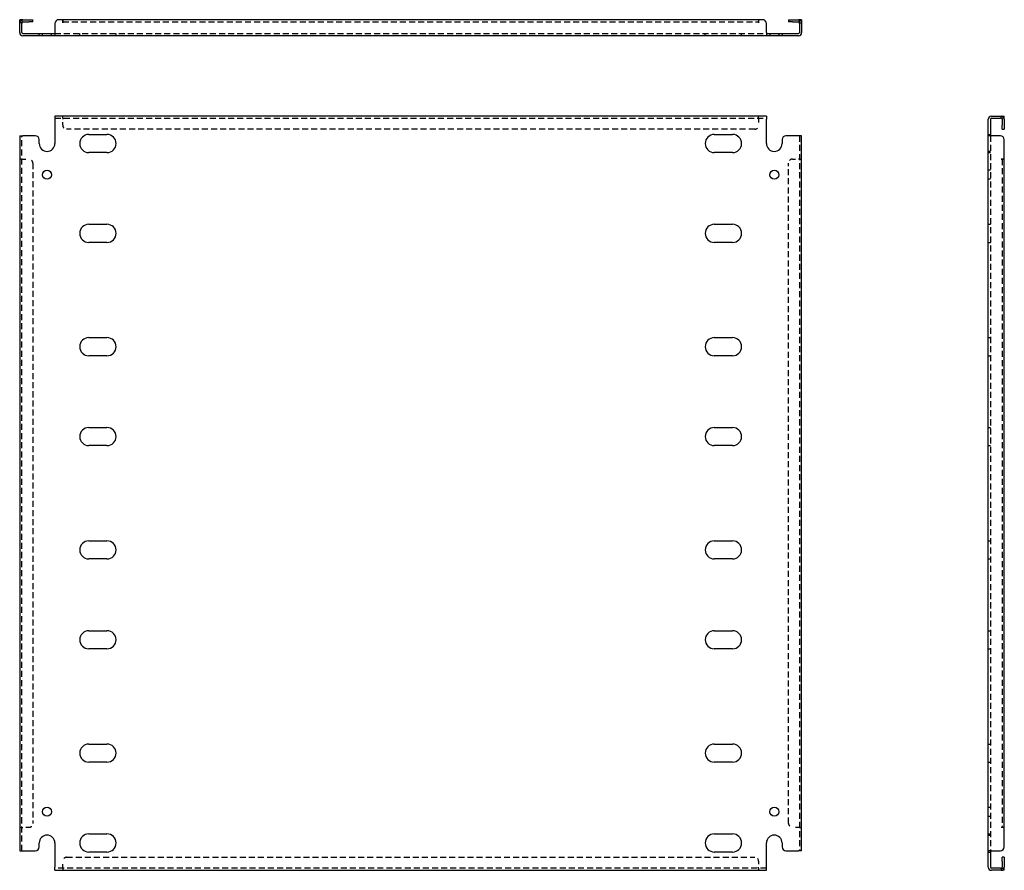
# Model space of a CAD drawing. Header units: inches. Extents: x 5 to 118, y 4 to 61.
# Tile 1 of 2: x 5 to 36, y 4 to 31. Entities that reach past the tile are written whole.
import ezdxf

# ---------------------------------------------------------------- set-up
doc = ezdxf.new("R2010")
doc.units = ezdxf.units.IN
doc.header["$MEASUREMENT"] = 0
doc.linetypes.add('DASHED_SPACE', pattern=[0.2067, 0.1654, -0.0413])
doc.layers.add('Hidden Edges(ANSI)', color=7, linetype='DASHED_SPACE', lineweight=25)
doc.layers.add('Visible Edges(ANSI)', color=7, linetype='Continuous', lineweight=25)

msp = doc.modelspace()

# ---------------------------------------------------------------- linework, layer by layer
at = {"layer": 'Hidden Edges(ANSI)', "ltscale": 0.129419}
for p, q in [((4.979, 30.789), (4.911, 30.789)), ((29.843, 30.789), (29.911, 30.789)), ((5.641, 30.377), (5.641, 30.445)), ((5.931, 30.377), (5.931, 30.445)), ((6.83, 30.377), (6.83, 30.445)), ((7.992, 30.377), (7.992, 30.445)), ((26.83, 30.377), (26.83, 30.445)), ((27.992, 30.377), (27.992, 30.445)), ((28.891, 30.445), (28.891, 30.377)), ((29.181, 30.445), (29.181, 30.377)), ((6.286, 27.734), (6.286, 27.802)), ((6.286, 27.734), (6.286, 27.802)), ((28.536, 27.734), (28.536, 27.802)), ((28.536, 27.734), (28.536, 27.802)), ((36.293, 27.734), (36.293, 27.802)), ((35.88, 27.217), (35.948, 27.217)), ((35.948, 26.677), (35.88, 26.677)), ((35.88, 26.637), (35.948, 26.637)), ((4.979, 26.427), (4.911, 26.427)), ((4.979, 26.427), (4.911, 26.427)), ((29.843, 26.427), (29.911, 26.427)), ((29.843, 26.427), (29.911, 26.427)), ((35.948, 26.072), (35.88, 26.072)), ((35.948, 25.782), (35.88, 25.782)), ((35.88, 24.342), (35.948, 24.342)), ((35.88, 23.762), (35.948, 23.762)), ((35.88, 20.717), (35.948, 20.717)), ((35.88, 20.137), (35.948, 20.137)), ((35.88, 17.842), (35.948, 17.842)), ((35.88, 17.262), (35.948, 17.262)), ((35.88, 14.217), (35.948, 14.217)), ((35.88, 13.637), (35.948, 13.637)), ((35.88, 11.342), (35.948, 11.342)), ((35.88, 10.762), (35.948, 10.762)), ((35.88, 7.717), (35.948, 7.717)), ((35.88, 7.137), (35.948, 7.137)), ((35.88, 5.697), (35.948, 5.697)), ((35.88, 5.407), (35.948, 5.407)), ((4.979, 5.052), (4.911, 5.052)), ((4.979, 5.052), (4.911, 5.052)), ((29.843, 5.052), (29.911, 5.052)), ((29.843, 5.052), (29.911, 5.052)), ((35.88, 4.842), (35.948, 4.842)), ((35.88, 4.802), (35.948, 4.802)), ((35.88, 4.262), (35.948, 4.262)), ((6.286, 3.745), (6.286, 3.677)), ((6.286, 3.745), (6.286, 3.677)), ((28.536, 3.745), (28.536, 3.677)), ((28.536, 3.745), (28.536, 3.677)), ((36.293, 3.745), (36.293, 3.677))]:
    msp.add_line(p, q, dxfattribs=at)
at = {"layer": 'Hidden Edges(ANSI)', "ltscale": 1.157462}
msp.add_line((6.286, 30.821), (28.536, 30.821), dxfattribs=at)
at = {"layer": 'Hidden Edges(ANSI)', "ltscale": 1.158557}
for p, q in [((6.036, 30.445), (28.786, 30.445)), ((6.036, 27.734), (28.786, 27.734)), ((28.786, 3.745), (6.036, 3.745))]:
    msp.add_line(p, q, dxfattribs=at)
at = {"layer": 'Hidden Edges(ANSI)', "ltscale": 0.092649}
for p, q in [((6.286, 27.734), (6.286, 27.703)), ((28.536, 27.734), (28.536, 27.703)), ((4.979, 26.427), (5.01, 26.427)), ((29.843, 26.427), (29.812, 26.427)), ((4.979, 5.052), (5.01, 5.052)), ((29.843, 5.052), (29.812, 5.052)), ((6.286, 3.745), (6.286, 3.776)), ((28.536, 3.745), (28.536, 3.776))]:
    msp.add_line(p, q, dxfattribs=at)
at = {"layer": 'Hidden Edges(ANSI)', "ltscale": 0.369411}
for p, q in [((6.286, 27.509), (6.286, 27.703)), ((28.536, 27.703), (28.536, 27.509)), ((5.01, 26.427), (5.204, 26.427)), ((29.618, 26.427), (29.812, 26.427)), ((5.204, 5.052), (5.01, 5.052)), ((29.812, 5.052), (29.618, 5.052)), ((6.286, 3.776), (6.286, 3.97)), ((28.536, 3.97), (28.536, 3.776))]:
    msp.add_line(p, q, dxfattribs=at)
at = {"layer": 'Hidden Edges(ANSI)', "ltscale": 1.164922}
for p, q in [((4.979, 4.302), (4.979, 27.177)), ((29.843, 27.177), (29.843, 4.302)), ((35.948, 27.177), (35.948, 4.302))]:
    msp.add_line(p, q, dxfattribs=at)
at = {"layer": 'Hidden Edges(ANSI)', "ltscale": 1.156896}
for p, q in [((28.411, 27.384), (6.411, 27.384)), ((6.411, 4.095), (28.411, 4.095))]:
    msp.add_line(p, q, dxfattribs=at)
at = {"layer": 'Hidden Edges(ANSI)', "ltscale": 1.161378}
for p, q in [((5.329, 26.302), (5.329, 5.177)), ((29.493, 5.177), (29.493, 26.302))]:
    msp.add_line(p, q, dxfattribs=at)
at = {"layer": 'Hidden Edges(ANSI)', "ltscale": 1.161918}
msp.add_line((36.324, 26.427), (36.324, 5.052), dxfattribs=at)
at = {"layer": 'Hidden Edges(ANSI)', "ltscale": 0.236041}
for centre, start, end in [((5.01, 30.79), 108.248, 180), ((29.812, 30.79), 0, 71.752), ((36.293, 27.703), 18.248, 90), ((36.293, 3.776), 270, 341.752)]:
    msp.add_arc(centre, 0.099, start, end, dxfattribs=at)
at = {"layer": 'Hidden Edges(ANSI)', "ltscale": 0.373886}
for centre, start, end in [((6.411, 27.509), 180, 270), ((28.411, 27.509), 270, 0), ((5.204, 26.302), 0, 90), ((29.618, 26.302), 90, 180), ((5.204, 5.177), 270, 0), ((29.618, 5.177), 180, 270), ((6.411, 3.97), 90, 180), ((28.411, 3.97), 0, 90)]:
    msp.add_arc(centre, 0.125, start, end, dxfattribs=at)
at = {"layer": 'Visible Edges(ANSI)'}
for p, q in [((4.911, 30.764), (4.911, 30.889)), ((4.979, 30.889), (4.911, 30.889)), ((4.979, 30.889), (4.979, 30.764)), ((5.01, 30.889), (5.204, 30.889)), ((5.204, 30.889), (5.329, 30.889)), ((5.329, 30.821), (5.329, 30.889)), ((6.286, 30.889), (6.161, 30.889)), ((6.286, 30.789), (6.286, 30.889)), ((28.536, 30.889), (6.286, 30.889)), ((6.286, 30.889), (6.286, 30.79)), ((28.661, 30.889), (28.536, 30.889)), ((28.536, 30.889), (28.536, 30.789)), ((28.536, 30.889), (28.536, 30.79)), ((29.493, 30.889), (29.618, 30.889)), ((29.493, 30.889), (29.493, 30.821)), ((29.618, 30.889), (29.812, 30.889)), ((29.843, 30.764), (29.843, 30.889)), ((29.911, 30.889), (29.843, 30.889)), ((29.911, 30.889), (29.911, 30.764)), ((4.911, 30.476), (4.911, 30.764)), ((4.979, 30.476), (4.979, 30.764)), ((5.01, 30.821), (5.204, 30.821)), ((5.329, 30.821), (5.204, 30.821)), ((6.036, 30.764), (6.036, 30.476)), ((6.286, 30.79), (6.286, 30.789)), ((6.286, 30.789), (6.286, 30.789)), ((28.536, 30.789), (28.536, 30.79)), ((28.536, 30.789), (28.536, 30.789)), ((28.786, 30.476), (28.786, 30.764)), ((29.618, 30.821), (29.493, 30.821)), ((29.618, 30.821), (29.812, 30.821)), ((29.843, 30.764), (29.843, 30.476)), ((29.911, 30.764), (29.911, 30.476)), ((5.01, 30.445), (5.411, 30.445)), ((5.411, 30.377), (5.01, 30.377)), ((5.411, 30.445), (5.536, 30.445)), ((5.536, 30.377), (5.411, 30.377)), ((5.536, 30.377), (5.536, 30.445)), ((5.536, 30.445), (6.036, 30.445)), ((6.036, 30.377), (5.536, 30.377)), ((6.036, 30.476), (6.036, 30.377)), ((28.786, 30.377), (6.036, 30.377)), ((28.786, 30.476), (28.786, 30.377)), ((28.786, 30.445), (29.286, 30.445)), ((29.286, 30.377), (28.786, 30.377)), ((29.286, 30.445), (29.411, 30.445)), ((29.286, 30.445), (29.286, 30.377)), ((29.411, 30.377), (29.286, 30.377)), ((29.411, 30.445), (29.812, 30.445)), ((29.812, 30.377), (29.411, 30.377)), ((28.786, 27.802), (6.036, 27.802)), ((6.036, 27.802), (6.036, 27.703)), ((28.786, 27.802), (28.786, 27.703)), ((35.979, 27.802), (36.267, 27.802)), ((35.979, 27.734), (36.267, 27.734)), ((36.267, 27.802), (36.392, 27.802)), ((36.392, 27.734), (36.267, 27.734)), ((36.392, 27.734), (36.392, 27.802)), ((6.036, 27.703), (6.036, 26.927)), ((28.786, 26.927), (28.786, 27.703)), ((35.88, 27.177), (35.88, 27.703)), ((35.948, 27.703), (35.948, 27.177)), ((36.324, 27.703), (36.324, 27.509)), ((36.324, 27.384), (36.324, 27.509)), ((36.392, 27.703), (36.392, 27.509)), ((36.392, 27.509), (36.392, 27.384)), ((4.911, 27.177), (5.01, 27.177)), ((4.911, 27.177), (4.911, 4.302)), ((5.411, 27.177), (5.01, 27.177)), ((7.12, 27.217), (7.702, 27.217)), ((27.12, 27.217), (27.702, 27.217)), ((29.812, 27.177), (29.411, 27.177)), ((29.911, 27.177), (29.812, 27.177)), ((29.911, 4.302), (29.911, 27.177)), ((35.88, 4.302), (35.88, 27.177)), ((35.979, 27.177), (35.88, 27.177)), ((36.267, 27.177), (35.979, 27.177)), ((36.324, 27.384), (36.392, 27.384)), ((5.536, 26.927), (5.536, 27.052)), ((29.286, 27.052), (29.286, 26.927)), ((36.392, 26.427), (36.392, 27.052)), ((7.702, 26.637), (7.12, 26.637)), ((27.702, 26.637), (27.12, 26.637)), ((36.293, 26.427), (36.293, 26.427)), ((36.293, 26.427), (36.392, 26.427)), ((36.392, 26.427), (36.293, 26.427)), ((36.293, 26.427), (36.293, 26.427)), ((36.392, 5.052), (36.392, 26.427)), ((7.12, 24.342), (7.702, 24.342)), ((27.12, 24.342), (27.702, 24.342)), ((7.702, 23.762), (7.12, 23.762)), ((27.702, 23.762), (27.12, 23.762)), ((7.12, 20.717), (7.702, 20.717)), ((27.12, 20.717), (27.702, 20.717)), ((7.702, 20.137), (7.12, 20.137)), ((27.702, 20.137), (27.12, 20.137)), ((7.12, 17.842), (7.702, 17.842)), ((27.12, 17.842), (27.702, 17.842)), ((7.702, 17.262), (7.12, 17.262)), ((27.702, 17.262), (27.12, 17.262)), ((7.12, 14.217), (7.702, 14.217)), ((27.12, 14.217), (27.702, 14.217)), ((7.702, 13.637), (7.12, 13.637)), ((27.702, 13.637), (27.12, 13.637)), ((7.12, 11.342), (7.702, 11.342)), ((27.12, 11.342), (27.702, 11.342)), ((7.702, 10.762), (7.12, 10.762)), ((27.702, 10.762), (27.12, 10.762)), ((7.12, 7.717), (7.702, 7.717)), ((27.12, 7.717), (27.702, 7.717)), ((7.702, 7.137), (7.12, 7.137)), ((27.702, 7.137), (27.12, 7.137)), ((36.392, 5.052), (36.293, 5.052)), ((36.293, 5.052), (36.293, 5.052)), ((36.392, 5.052), (36.293, 5.052)), ((36.293, 5.052), (36.293, 5.052)), ((36.392, 4.427), (36.392, 5.052)), ((7.12, 4.842), (7.702, 4.842)), ((27.12, 4.842), (27.702, 4.842)), ((5.536, 4.427), (5.536, 4.552)), ((6.036, 4.552), (6.036, 3.776)), ((28.786, 3.776), (28.786, 4.552)), ((29.286, 4.552), (29.286, 4.427)), ((4.911, 4.302), (5.01, 4.302)), ((5.01, 4.302), (5.411, 4.302)), ((7.702, 4.262), (7.12, 4.262)), ((27.702, 4.262), (27.12, 4.262)), ((29.411, 4.302), (29.812, 4.302)), ((29.911, 4.302), (29.812, 4.302)), ((35.979, 4.302), (35.88, 4.302)), ((35.88, 3.776), (35.88, 4.302)), ((35.948, 4.302), (35.948, 3.776)), ((35.979, 4.302), (36.267, 4.302)), ((36.324, 3.97), (36.324, 4.095)), ((36.392, 4.095), (36.324, 4.095)), ((36.392, 4.095), (36.392, 3.97)), ((36.324, 3.97), (36.324, 3.776)), ((36.392, 3.97), (36.392, 3.776)), ((6.036, 3.677), (6.036, 3.776)), ((6.036, 3.677), (28.786, 3.677)), ((28.786, 3.677), (28.786, 3.776)), ((36.267, 3.745), (35.979, 3.745)), ((36.267, 3.677), (35.979, 3.677)), ((36.267, 3.745), (36.392, 3.745)), ((36.392, 3.677), (36.267, 3.677)), ((36.392, 3.677), (36.392, 3.745))]:
    msp.add_line(p, q, dxfattribs=at)
for centre in [(5.786, 25.927), (29.036, 25.927), (5.786, 5.552), (29.036, 5.552)]:
    msp.add_circle(centre, 0.145, dxfattribs=at)
for centre, radius, start, end in [((5.01, 30.79), 0.099, 90, 108.248), ((6.161, 30.764), 0.125, 90, 180), ((28.661, 30.764), 0.125, 0, 90), ((29.812, 30.79), 0.099, 71.752, 90), ((5.01, 30.79), 0.031, 90, 180), ((29.812, 30.79), 0.031, 0, 90), ((5.01, 30.476), 0.099, 180, 270), ((5.01, 30.476), 0.031, 180, 270), ((29.812, 30.476), 0.099, 270, 0), ((29.812, 30.476), 0.031, 270, 0), ((35.979, 27.703), 0.099, 90, 180), ((35.979, 27.703), 0.031, 90, 180), ((36.293, 27.703), 0.031, 0, 90), ((36.293, 27.703), 0.099, 0, 18.248), ((5.411, 27.052), 0.125, 0, 90), ((7.12, 26.927), 0.29, 90, 270), ((7.702, 26.927), 0.29, 270, 90), ((27.12, 26.927), 0.29, 90, 270), ((27.702, 26.927), 0.29, 270, 90), ((29.411, 27.052), 0.125, 90, 180), ((36.267, 27.052), 0.125, 0, 90), ((5.786, 26.927), 0.25, 180, 0), ((29.036, 26.927), 0.25, 180, 0), ((7.12, 24.052), 0.29, 90, 270), ((7.702, 24.052), 0.29, 270, 90), ((27.12, 24.052), 0.29, 90, 270), ((27.702, 24.052), 0.29, 270, 90), ((7.12, 20.427), 0.29, 90, 270), ((7.702, 20.427), 0.29, 270, 90), ((27.12, 20.427), 0.29, 90, 270), ((27.702, 20.427), 0.29, 270, 90), ((7.12, 17.552), 0.29, 90, 270), ((7.702, 17.552), 0.29, 270, 90), ((27.12, 17.552), 0.29, 90, 270), ((27.702, 17.552), 0.29, 270, 90), ((7.12, 13.927), 0.29, 90, 270), ((7.702, 13.927), 0.29, 270, 90), ((27.12, 13.927), 0.29, 90, 270), ((27.702, 13.927), 0.29, 270, 90), ((7.12, 11.052), 0.29, 90, 270), ((7.702, 11.052), 0.29, 270, 90), ((27.12, 11.052), 0.29, 90, 270), ((27.702, 11.052), 0.29, 270, 90), ((7.12, 7.427), 0.29, 90, 270), ((7.702, 7.427), 0.29, 270, 90), ((27.12, 7.427), 0.29, 90, 270), ((27.702, 7.427), 0.29, 270, 90), ((5.786, 4.552), 0.25, 0, 180), ((7.12, 4.552), 0.29, 90, 270), ((7.702, 4.552), 0.29, 270, 90), ((27.12, 4.552), 0.29, 90, 270), ((27.702, 4.552), 0.29, 270, 90), ((29.036, 4.552), 0.25, 0, 180), ((5.411, 4.427), 0.125, 270, 0), ((29.411, 4.427), 0.125, 180, 270), ((36.267, 4.427), 0.125, 270, 0), ((35.979, 3.776), 0.099, 180, 270), ((35.979, 3.776), 0.031, 180, 270), ((36.293, 3.776), 0.031, 270, 0), ((36.293, 3.776), 0.099, 341.752, 0)]:
    msp.add_arc(centre, radius, start, end, dxfattribs=at)

doc.saveas('drawing.dxf')
